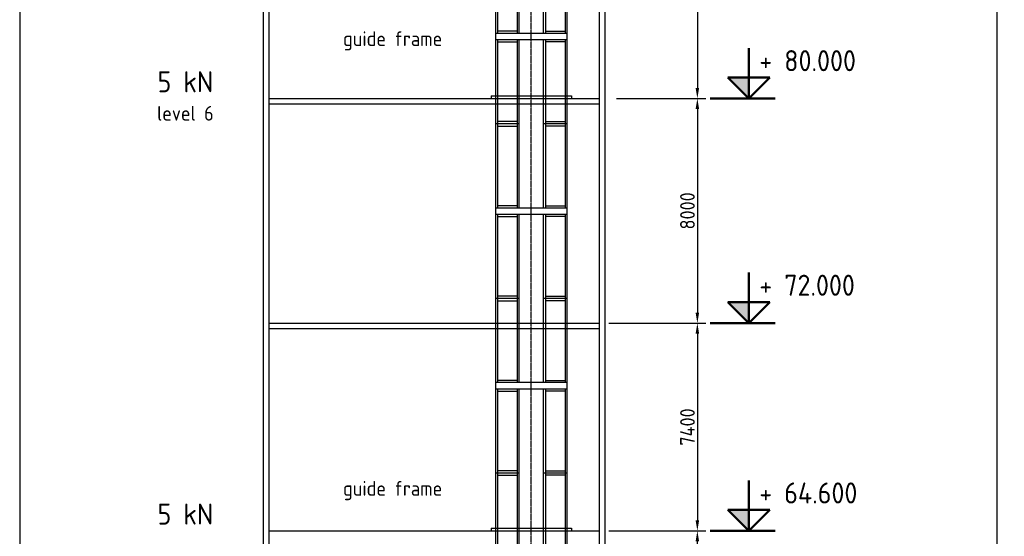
# Model space of a CAD drawing. Header units: millimetres. Extents: x -34725 to 178350, y -13707 to 126150.
# Tile 214 of 256: x 0 to 35060, y 90317 to 108722. Entities that reach past the tile are written whole.
import ezdxf
from ezdxf.enums import TextEntityAlignment as Align

# ---------------------------------------------------------------- set-up
doc = ezdxf.new("R2010")
doc.units = ezdxf.units.MM
doc.linetypes.add('GEN7', pattern=[13.75, 10, -1.25, 1.25, -1.25])
doc.layers.get('0').update_dxf_attribs({"linetype": 'CONTINUOUS'})
doc.layers.get('Defpoints').update_dxf_attribs({"linetype": 'CONTINUOUS'})
doc.layers.add('7', color=4, linetype='GEN7')
doc.layers.add('VIEW', color=1, linetype='CONTINUOUS')
for name, color, linetype, lineweight in [('AM_0', 7, 'CONTINUOUS', 50), ('AM_4', 3, 'CONTINUOUS', 25), ('AM_5', 3, 'CONTINUOUS', 25), ('AM_6', 2, 'CONTINUOUS', 35)]:
    doc.layers.add(name, color=color, linetype=linetype, lineweight=lineweight)
doc.styles.get("Standard").update_dxf_attribs({"font": 'isocp.shx'})
doc.dimstyles.new('AM_ISO', dxfattribs={"dimtxt": 3.5, "dimasz": 2.5, "dimexe": 2, "dimexo": 1, "dimgap": 0.6, "dimtad": 1, "dimdsep": 46, "dimtxsty": 'Standard', "dimcen": 0, "dimclrd": 256, "dimclre": 256, "dimclrt": 2, "dimadec": 0, "dimazin": 2, "dimtp": 0.1, "dimtm": 0.1, "dimtfac": 0.71, "dimtmove": 0, "dimatfit": 3, "dimfxl": 1, "dimtfill": 1, "dimtfillclr": 256, "dimlwd": -1, "dimlwe": -1, "dimarcsym": 0})

# ---------------------------------------------------------------- blocks, each defined once
blk = doc.blocks.new('Schlot_6220_1')
for p, q in [((1280, 6220), (-1280, 6220)), ((-1280, 6220), (-1280, 6000)), ((-1280, 6000), (1280, 6000)), ((-1270, 6000), (-1270, 0)), ((-1200, 6000), (-1200, 0)), ((-500, 6000), (-500, 0)), ((-430, 0), (-430, 6000)), ((430, 0), (430, 6000)), ((500, 6000), (500, 0)), ((1200, 6000), (1200, 0)), ((1270, 6000), (1270, 0)), ((1280, 6000), (1280, 6220)), ((-1200, 5920), (-500, 5920)), ((1200, 5920), (500, 5920)), ((-420, 3000), (-1280, 3000)), ((-420, 3000), (-1280, 3000)), ((-500, 3080), (-1200, 3080)), ((-1200, 2920), (-500, 2920)), ((1280, 3000), (420, 3000)), ((1280, 3000), (420, 3000)), ((500, 3080), (1200, 3080)), ((1200, 2920), (500, 2920)), ((-420, 0), (-1280, 0)), ((-500, 80), (-1200, 80)), ((1280, 0), (420, 0)), ((500, 80), (1200, 80))]:
    blk.add_line(p, q)
at = {"layer": '7'}
blk.add_line((0, 0), (0, 6220), dxfattribs=at)
blk = doc.blocks.new('PFEIL')
for p, q in [((229, 125), (229, 300)), ((229, 0), (104, 125)), ((104, 125), (229, 125)), ((228.4, 0.6), (354, 125)), ((229, 125), (229, 0)), ((354, 125), (229, 125)), ((0, 0), (100, 0)), ((100, 0), (385.1, 0))]:
    blk.add_line(p, q)
blk.add_solid([(104, 125), (229, 125), (229, 0)])
blk = doc.blocks.new('Gebäude_1')
at = {"layer": 'AM_4'}
for p, q in [((-9550, 95300), (-9550, 200)), ((-9350, 95100), (-9350, 200)), ((2415, 87800), (2415, 11882.315305)), ((2615, 87800), (2615, 11882.315305))]:
    blk.add_line(p, q, dxfattribs=at)
blk = doc.blocks.new('*D55')
at = {"layer": 'AM_5', "transparency": 16777216}
for p, q in [((20983, 97911), (24431, 97911)), ((24131, 97536), (24131, 90886)), ((20983, 90511), (24431, 90511))]:
    blk.add_line(p, q, dxfattribs=at)
for points in [[(24068, 97536), (24193, 97536), (24131, 97911)], [(24068, 90886), (24193, 90886), (24131, 90511)]]:
    blk.add_solid(points, dxfattribs=at)
at = {"layer": 'Defpoints', "color": 0, "transparency": 16777216}
for p in [(20833, 97911), (20833, 90511), (24131, 90511)]:
    blk.add_point(p, dxfattribs=at)
at = {"layer": 'AM_5', "color": 2, "transparency": 16777216, "insert": (23778, 94211), "char_height": 525, "attachment_point": 5, "rotation": 90, "bg_fill": 3, "box_fill_scale": 1.1, "bg_fill_color": 256, "bg_fill_true_color": 13158600, "bg_fill_transparency": 0}
blk.add_mtext('7400', dxfattribs=at)
blk = doc.blocks.new('*D56')
at = {"layer": 'AM_5', "transparency": 16777216}
for p, q in [((21253, 105911), (24431, 105911)), ((24131, 105536), (24131, 98286)), ((20983, 97911), (24431, 97911))]:
    blk.add_line(p, q, dxfattribs=at)
for points in [[(24068, 105536), (24193, 105536), (24131, 105911)], [(24068, 98286), (24193, 98286), (24131, 97911)]]:
    blk.add_solid(points, dxfattribs=at)
at = {"layer": 'Defpoints', "color": 0, "transparency": 16777216}
for p in [(21103, 105911), (20833, 97911), (24131, 97911)]:
    blk.add_point(p, dxfattribs=at)
at = {"layer": 'AM_5', "color": 2, "transparency": 16777216, "insert": (23778, 101911), "char_height": 525, "attachment_point": 5, "rotation": 90, "bg_fill": 3, "box_fill_scale": 1.1, "bg_fill_color": 256, "bg_fill_true_color": 13158600, "bg_fill_transparency": 0}
blk.add_mtext('8000', dxfattribs=at)
blk = doc.blocks.new('*D57')
at = {"layer": 'AM_5', "transparency": 16777216}
for p, q in [((21318, 113911), (24431, 113911)), ((24131, 113536), (24131, 106286)), ((21253, 105911), (24431, 105911))]:
    blk.add_line(p, q, dxfattribs=at)
for points in [[(24068, 113536), (24193, 113536), (24131, 113911)], [(24068, 106286), (24193, 106286), (24131, 105911)]]:
    blk.add_solid(points, dxfattribs=at)
at = {"layer": 'Defpoints', "color": 0, "transparency": 16777216}
for p in [(21168, 113911), (21103, 105911), (24131, 105911)]:
    blk.add_point(p, dxfattribs=at)
at = {"layer": 'AM_5', "color": 2, "transparency": 16777216, "insert": (23778, 109911), "char_height": 525, "attachment_point": 5, "rotation": 90, "bg_fill": 3, "box_fill_scale": 1.1, "bg_fill_color": 256, "bg_fill_true_color": 13158600, "bg_fill_transparency": 0}
blk.add_mtext('8000', dxfattribs=at)
blk = doc.blocks.new('*D59')
at = {"layer": 'AM_5', "transparency": 16777216}
for p, q in [((38287, 115411), (34491, 115411)), ((34791, 115036), (34791, 27986)), ((41252, 27611), (34491, 27611))]:
    blk.add_line(p, q, dxfattribs=at)
for points in [[(34728, 115036), (34853, 115036), (34791, 115411)], [(34728, 27986), (34853, 27986), (34791, 27611)]]:
    blk.add_solid(points, dxfattribs=at)
at = {"layer": 'Defpoints', "color": 0, "transparency": 16777216}
for p in [(38437, 115411), (34791, 27611), (41402, 27611)]:
    blk.add_point(p, dxfattribs=at)
at = {"layer": 'AM_5', "color": 3, "transparency": 16777216, "insert": (34326, 71511), "char_height": 750, "attachment_point": 5, "rotation": 90, "bg_fill": 3, "box_fill_scale": 1.1, "bg_fill_color": 256, "bg_fill_true_color": 13158600, "bg_fill_transparency": 0}
blk.add_mtext('C - C = 87800', dxfattribs=at)
blk = doc.blocks.new('*D114')
at = {"layer": 'AM_5', "transparency": 16777216}
for p, q in [((20983, 90511), (24431, 90511)), ((24131, 81286), (24131, 90136)), ((19798, 80911), (24431, 80911))]:
    blk.add_line(p, q, dxfattribs=at)
for points in [[(24068, 90136), (24193, 90136), (24131, 90511)], [(24068, 81286), (24193, 81286), (24131, 80911)]]:
    blk.add_solid(points, dxfattribs=at)
at = {"layer": 'Defpoints', "color": 0, "transparency": 16777216}
for p in [(20833, 90511), (24131, 90511), (19648, 80911)]:
    blk.add_point(p, dxfattribs=at)
at = {"layer": 'AM_5', "color": 2, "transparency": 16777216, "insert": (23778, 85711), "char_height": 525, "attachment_point": 5, "rotation": 90, "bg_fill": 3, "box_fill_scale": 1.1, "bg_fill_color": 256, "bg_fill_true_color": 13158600, "bg_fill_transparency": 0}
blk.add_mtext('9600', dxfattribs=at)
blk = doc.blocks.new('Schlot L_5180')
for p, q in [((-420, 5180), (-1280, 5180)), ((-1270, 5180), (-1270, 0)), ((-1200, 5180), (-1200, 0)), ((-1200, 5100), (-500, 5100)), ((-500, 5180), (-500, 0)), ((-430, 0), (-430, 5180)), ((1280, 5180), (420, 5180)), ((430, 0), (430, 5180)), ((500, 5180), (500, 0)), ((1200, 5100), (500, 5100)), ((1200, 5180), (1200, 0)), ((1270, 5180), (1270, 0)), ((-420, 2590), (-1280, 2590)), ((-420, 2590), (-1280, 2590)), ((-500, 2670), (-1200, 2670)), ((-1200, 2510), (-500, 2510)), ((1280, 2590), (420, 2590)), ((1280, 2590), (420, 2590)), ((500, 2670), (1200, 2670)), ((1200, 2510), (500, 2510)), ((-420, 0), (-1280, 0)), ((-500, 80), (-1200, 80)), ((1280, 0), (420, 0)), ((500, 80), (1200, 80))]:
    blk.add_line(p, q)
at = {"layer": '7'}
blk.add_line((0, 0), (0, 5180), dxfattribs=at)

msp = doc.modelspace()

# ---------------------------------------------------------------- linework, layer by layer
at = {"layer": 'AM_4'}
for p, q in [((8867.716, 105911.467), (20632.716, 105911.467)), ((16787.716, 106011.467), (19647.716, 106011.467)), ((16787.716, 106011.467), (16787.716, 105911.467)), ((16787.716, 105911.467), (19647.716, 105911.467)), ((19647.716, 106011.467), (19647.716, 105911.467)), ((20632.716, 105711.467), (8867.716, 105711.467)), ((8867.716, 97911.467), (20632.716, 97911.467)), ((20632.716, 97711.467), (8867.716, 97711.467)), ((8867.716, 90511.467), (20632.716, 90511.467)), ((16787.716, 90611.467), (19647.716, 90611.467)), ((16787.716, 90611.467), (16787.716, 90511.467)), ((16787.716, 90511.467), (19647.716, 90511.467)), ((19647.716, 90611.467), (19647.716, 90511.467))]:
    msp.add_line(p, q, dxfattribs=at)
at = {"layer": 'AM_5'}
for points in [[(8315.915, 105911.467, 0, 376.521, 0), (7190.915, 105911.467, 0, 0, 0), (4643.288, 105911.467, 0, 0, 0)], [(8315.915, 90511.467, 0, 376.521, 0), (7190.915, 90511.467, 0, 0, 0), (4643.288, 90511.467, 0, 0, 0)]]:
    msp.add_lwpolyline(points, format="xyseb", dxfattribs=at)
at = {"layer": 'VIEW'}
msp.add_lwpolyline([(0, 0), (178350, 0), (178350, 126150), (0, 126150)], close=True, dxfattribs=at)

# ---------------------------------------------------------------- block references
at = {"layer": 'AM_0'}
msp.add_blockref('Gebäude_1', (18217.716, 25911.467), dxfattribs=at)
at = {"layer": 'AM_0', "xscale": 6, "yscale": 6, "zscale": 6}
for p in [(24587.667, 105911.467), (24587.667, 97911.467), (24587.667, 90511.467)]:
    msp.add_blockref('PFEIL', p, dxfattribs=at)
at = {"layer": 'AM_4'}
for name, p in [('Schlot L_5180', (18217.716, 108231.467)), ('Schlot_6220_1', (18217.716, 102011.467)), ('Schlot_6220_1', (18217.716, 95791.467)), ('Schlot_6220_1', (18217.716, 89571.467))]:
    msp.add_blockref(name, p, dxfattribs=at)

# ---------------------------------------------------------------- texts
at = {"layer": 'AM_0'}
for s, p in [('+ 80.000', (26336.667, 106661.467)), ('+ 72.000', (26336.667, 98661.467)), ('+ 64.600', (26336.667, 91261.467))]:
    msp.add_text(s, height=750, dxfattribs=at).set_placement(p, align=Align.BOTTOM_LEFT)
for p in [(4908.295, 106134.741), (4908.295, 90734.741)]:
    msp.add_text('5 kN', height=750, dxfattribs=at).set_placement(p)
at = {"layer": 'AM_6', "color": 2}
for s, p in [('guide frame', (11513.557, 107784.129)), ('level 6', (4891.557, 105124.611)), ('guide frame', (11513.557, 91762.943))]:
    msp.add_text(s, height=525, dxfattribs=at).set_placement(p)

# ---------------------------------------------------------------- next in the draw order: dimensions: what is measured, and where the dimension line sits
at = {"layer": 'AM_5'}
dim = msp.add_linear_dim(base=(34790.58, 27611.467), p1=(38436.896, 115411.467), p2=(41401.896, 27611.467), angle=270, text='C - C = <>', dimstyle='AM_ISO', override={"dimscale": 150, "dimtxt": 5, "dimclrt": 7}, dxfattribs=at)
dim.commit()
dim.dimension.update_dxf_attribs({"geometry": '*D59', "text_midpoint": (34325.58, 71511.467)})
dim = msp.add_linear_dim(base=(24130.854, 90511.467), p1=(20832.716, 97911.467), p2=(20832.716, 90511.467), angle=90, dimstyle='AM_ISO', override={"dimscale": 150}, dxfattribs=at)
dim.commit()
dim.dimension.update_dxf_attribs({"geometry": '*D55', "text_midpoint": (23778.354, 94211.467)})

# ---------------------------------------------------------------- next in the draw order: dimensions: what is measured, and where the dimension line sits
for base, p1, p2, picture, middle in [((24130.854, 97911.467), (21103.43, 105911.467), (20832.716, 97911.467), '*D56', (23778.354, 101911.467)), ((24130.854, 90511.467), (19647.716, 80911.467), (20832.716, 90511.467), '*D114', (23778.354, 85711.467))]:
    dim = msp.add_linear_dim(base=base, p1=p1, p2=p2, angle=90, dimstyle='AM_ISO', override={"dimscale": 150}, dxfattribs=at)
    dim.commit()
    dim.dimension.update_dxf_attribs({"geometry": picture, "text_midpoint": middle})

# ---------------------------------------------------------------- next in the draw order: dimensions: what is measured, and where the dimension line sits
dim = msp.add_linear_dim(base=(24130.854, 105911.467), p1=(21167.756, 113911.467), p2=(21103.43, 105911.467), angle=90, dimstyle='AM_ISO', override={"dimscale": 150}, dxfattribs=at)
dim.commit()
dim.dimension.update_dxf_attribs({"geometry": '*D57', "text_midpoint": (23778.354, 109911.467)})

doc.saveas('drawing.dxf')
